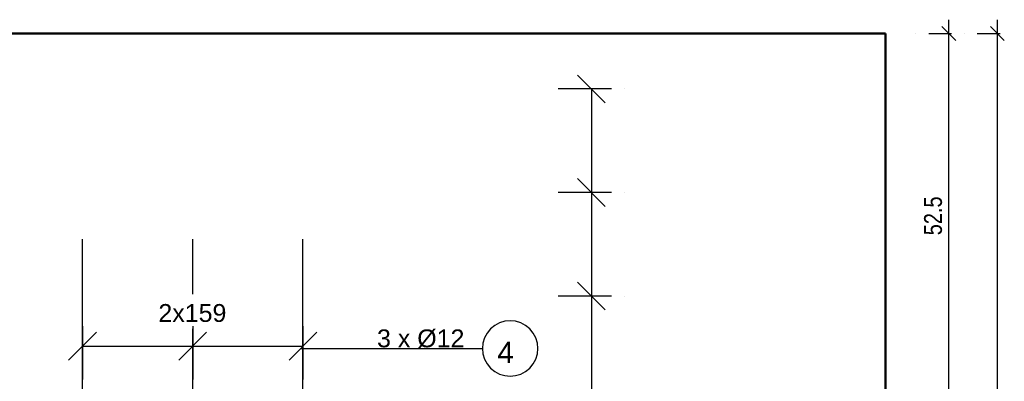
# Model space of a CAD drawing. Extents: x 68682 to 121374, y -47510 to -252.
# Tile 21 of 38: x 102247 to 105799, y -7162 to -5857. Entities that reach past the tile are written whole.
import ezdxf

# ---------------------------------------------------------------- set-up
doc = ezdxf.new("R2010")
doc.units = 0
doc.header["$LTSCALE"] = 1.125
doc.layers.add('--K_Fundamenty_lawy_przekroj', color=41, linetype='Continuous', lineweight=40)
doc.layers.add('--TW_Wymiary', color=1, linetype='Continuous')
doc.layers.add('BZ_PRETW', color=3, linetype='Continuous')
doc.styles.add('ISOCPEUR', font='arial.ttf', dxfattribs={"width": 0.8, "height": 150})

msp = doc.modelspace()

# ---------------------------------------------------------------- linework, layer by layer
at = {"layer": '--K_Fundamenty_lawy_przekroj'}
for p, q in [((100371.07, -5906.86), (105371.07, -5906.86)), ((105371.07, -5906.86), (100371.07, -5906.86)), ((105371.07, -5906.86), (105371.07, -9656.86)), ((105371.07, -9656.86), (105371.07, -5906.86))]:
    msp.add_line(p, q, dxfattribs=at)
at = {"layer": '--TW_Wymiary'}
for p, q in [((105599.15, -7269.36), (105599.15, -5856.86)), ((105774.15, -9706.86), (105774.15, -5856.86)), ((105624.15, -5931.86), (105574.15, -5881.86)), ((105799.15, -5931.86), (105749.15, -5881.86)), ((105479.15, -5906.86), (105479.15, -5906.86)), ((105526.78, -5906.86), (105609.15, -5906.86)), ((105599.15, -5906.86), (105599.15, -5906.86)), ((105654.15, -5906.86), (105654.15, -5906.86)), ((105701.78, -5906.86), (105784.15, -5906.86)), ((105774.15, -5906.86), (105774.15, -5906.86)), ((104359.73, -6156.7), (104259.73, -6056.7)), ((104382.1, -6106.7), (104189.73, -6106.7)), ((104382.1, -6106.7), (104189.73, -6106.7)), ((104309.73, -6106.7), (104309.73, -6480.78)), ((104309.73, -6106.7), (104309.73, -9473.43)), ((104429.73, -6106.7), (104429.73, -6106.7)), ((104429.73, -6106.7), (104429.73, -6106.7)), ((104359.73, -6530.78), (104259.73, -6430.78)), ((104259.73, -6430.78), (104359.73, -6530.78)), ((104382.1, -6480.78), (104189.73, -6480.78)), ((104382.1, -6480.78), (104189.73, -6480.78)), ((104309.73, -6480.78), (104309.73, -6854.86)), ((104309.73, -6480.78), (104309.73, -6480.78)), ((104429.73, -6480.78), (104429.73, -6480.78)), ((104429.73, -6480.78), (104429.73, -6480.78)), ((104359.73, -6904.86), (104259.73, -6804.86)), ((104259.73, -6804.86), (104359.73, -6904.86)), ((104382.1, -6854.86), (104189.73, -6854.86)), ((104382.1, -6854.86), (104189.73, -6854.86)), ((104309.73, -6854.86), (104309.73, -7228.94)), ((104309.73, -6854.86), (104309.73, -6854.86)), ((104429.73, -6854.86), (104429.73, -6854.86)), ((104429.73, -6854.86), (104429.73, -6854.86)), ((102473.57, -6915.49), (102473.57, -6915.49)), ((102473.57, -6915.49), (102473.57, -6915.49)), ((103268.57, -6915.49), (103268.57, -6915.49)), ((103268.57, -6915.49), (103268.57, -6915.49)), ((103960.82, -6960.72), (103945.66, -6973.15)), ((103978.1, -6951.48), (103960.82, -6960.72)), ((103996.86, -6945.79), (103978.1, -6951.48)), ((104016.37, -6943.87), (103996.86, -6945.79)), ((104035.88, -6945.79), (104016.37, -6943.87)), ((104054.64, -6951.48), (104035.88, -6945.79)), ((104071.93, -6960.72), (104054.64, -6951.48)), ((104087.08, -6973.15), (104071.93, -6960.72)), ((102523.57, -6985.49), (102423.57, -7085.49)), ((102473.57, -6963.12), (102473.57, -7155.49)), ((102473.57, -6963.12), (102473.57, -7155.49)), ((103218.57, -7085.49), (103318.57, -6985.49)), ((103268.57, -6963.12), (103268.57, -7155.49)), ((103268.57, -6963.12), (103268.57, -7155.49)), ((103933.23, -6988.31), (103923.98, -7005.6)), ((103945.66, -6973.15), (103933.23, -6988.31)), ((104099.52, -6988.31), (104087.08, -6973.15)), ((104108.76, -7005.6), (104099.52, -6988.31)), ((103918.29, -7024.36), (103916.37, -7043.87)), ((103923.98, -7005.6), (103918.29, -7024.36)), ((104114.45, -7024.36), (104108.76, -7005.6)), ((104116.37, -7043.87), (104114.45, -7024.36)), ((102473.57, -7035.49), (103268.57, -7035.49)), ((102473.57, -7035.49), (102871.07, -7035.49)), ((102871.07, -7035.49), (103268.57, -7035.49)), ((102871.07, -7035.49), (102871.07, -7035.49)), ((103262.1, -7043.87), (103916.37, -7043.87)), ((103268.57, -7035.49), (103268.57, -7035.49)), ((103268.57, -7035.49), (103268.57, -7035.49)), ((103916.37, -7043.87), (103918.29, -7063.37)), ((103918.29, -7063.37), (103923.98, -7082.13)), ((104108.76, -7082.13), (104114.45, -7063.37)), ((104114.45, -7063.37), (104116.37, -7043.87)), ((103923.98, -7082.13), (103933.23, -7099.42)), ((103933.23, -7099.42), (103945.66, -7114.58)), ((104087.08, -7114.58), (104099.52, -7099.42)), ((104099.52, -7099.42), (104108.76, -7082.13)), ((103945.66, -7114.58), (103960.82, -7127.01)), ((103960.82, -7127.01), (103978.1, -7136.25)), ((103978.1, -7136.25), (103996.86, -7141.94)), ((104035.88, -7141.94), (104054.64, -7136.25)), ((104054.64, -7136.25), (104071.93, -7127.01)), ((104071.93, -7127.01), (104087.08, -7114.58)), ((103996.86, -7141.94), (104016.37, -7143.87)), ((104016.37, -7143.87), (104035.88, -7141.94))]:
    msp.add_line(p, q, dxfattribs=at)
at = {"layer": 'BZ_PRETW', "linetype": 'Continuous'}
for p, q in [((102473.57, -7244.36), (102473.57, -6649.36)), ((102871.07, -7244.36), (102871.07, -6649.36)), ((103268.57, -7244.36), (103268.57, -6649.36))]:
    msp.add_line(p, q, dxfattribs=at)

# ---------------------------------------------------------------- texts
at = {"layer": '--TW_Wymiary', "style": 'ISOCPEUR', "width": 0.8}
msp.add_text('52.5', height=64.453, rotation=90, dxfattribs=at).set_placement((105574.15, -6635.11))
at = {"layer": '--TW_Wymiary', "style": 'ISOCPEUR'}
for s, height, p in [('3 x Ø12', 64.453, (103536.12, -7039.57)), ('4', 77.34, (103969.83, -7096.83))]:
    msp.add_text(s, height=height, dxfattribs=at).set_placement(p)

# ---------------------------------------------------------------- next in the draw order: wipeouts: each hides what was drawn before it
msp.add_wipeout([(102740.74, -6848.71), (102740.74, -6972.27), (103001.39, -6972.27), (103001.39, -6848.71)]).dxf.layer = '--TW_Wymiary'

# ---------------------------------------------------------------- next in the draw order: linework, layer by layer
at = {"layer": '--TW_Wymiary'}
for p, q in [((102871.07, -6915.49), (102871.07, -6915.49)), ((102871.07, -6915.49), (102871.07, -6915.49)), ((102921.07, -6985.49), (102821.07, -7085.49)), ((102821.07, -7085.49), (102921.07, -6985.49)), ((102871.07, -6963.12), (102871.07, -7155.49)), ((102871.07, -6963.12), (102871.07, -7155.49))]:
    msp.add_line(p, q, dxfattribs=at)

# ---------------------------------------------------------------- next in the draw order: texts
at = {"layer": '--TW_Wymiary', "style": 'ISOCPEUR'}
msp.add_text('2x159', height=64.453, dxfattribs=at).set_placement((102747.32, -6947.99))

doc.saveas('drawing.dxf')
